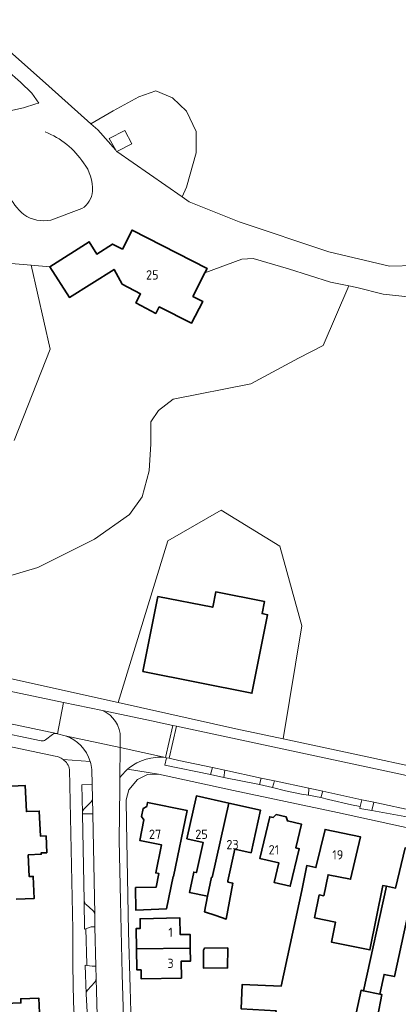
# Model space of a CAD drawing. Header units: metres. Extents: x 245598 to 248629, y 478632 to 481821.
# Tile 115 of 122: x 247732 to 247805, y 480172 to 480363. Entities that reach past the tile are written whole.
import ezdxf
from ezdxf.enums import TextEntityAlignment as Align

# ---------------------------------------------------------------- set-up
doc = ezdxf.new("R2010")
doc.units = ezdxf.units.M
for name, color, linetype, lineweight in [('B-XX-GR-GROENVOORZIENING-GV', 80, 'Continuous', 18), ('B-XX-GR-HOUTWAL-GV', 40, 'Continuous', 13), ('B-XX-OG-BEBOUWING-GV', 7, 'Continuous', 35), ('B-XX-OG-BEBOUWING-T18', 10, 'Continuous', 18), ('B-XX-OG-TERREIN_ERF-GV', 7, 'Continuous', 18), ('B-XX-VH-VERHARDING_GESLOTEN-GV', 252, 'Continuous', 18), ('B-XX-VH-VERHARDING_OPEN-GV', 252, 'Continuous', 18)]:
    doc.layers.add(name, color=color, linetype=linetype, lineweight=lineweight)
doc.styles.add('NLCS-ISO-M-T18', font='NLCS-ISO.ttf', dxfattribs={"height": 1.8})

msp = doc.modelspace()

# ---------------------------------------------------------------- linework, layer by layer
at = {"layer": 'B-XX-GR-GROENVOORZIENING-GV'}
for points in [[(247726.222, 480359.811), (247737.411, 480349.944), (247745.578, 480342.667), (247749.9, 480345.144), (247754.856, 480347.889), (247758.156, 480349), (247761.4, 480347.644), (247764.089, 480345.078), (247765.978, 480341.133), (247765.978, 480337), (247764.078, 480330.389), (247763.222, 480328.489), (247764.6, 480327.533), (247774.3, 480323.644), (247791.689, 480317.811), (247803.422, 480315.089), (247808.367, 480315.2), (247818.967, 480320.722), (247836.356, 480332.5), (247843.678, 480337.389), (247845.909, 480338.521), (247845.778, 480338.722), (247820.311, 480374.211)], [(247737.83, 480323.996), (247743.838, 480326.208)], [(247745.889, 480212.016), (247745.818, 480214.642), (247743.805, 480214.555), (247743.944, 480209.16)], [(247745.889, 480212.001), (247745.889, 480212.016)], [(247744.221, 480209.842), (247745.612, 480211.298)], [(247744.274, 480192.117), (247744.314, 480186.621), (247744.588, 480186.713), (247745.594, 480187.051), (247746.361, 480187.046), (247746.303, 480189.51)], [(247745.951, 480190.249), (247744.626, 480191.374)], [(247746.571, 480176.984), (247746.517, 480179.429), (247745.799, 480179.442), (247744.765, 480179.591), (247744.464, 480179.634), (247744.65, 480174.081)], [(247744.908, 480174.768), (247746.313, 480176.324)]]:
    msp.add_lwpolyline(points, dxfattribs=at)
for points in [[(247745.578, 480342.667), (247746.9, 480341.478), (247750.377, 480337.528), (247749.111, 480339.811), (247752.135, 480341.357), (247753.5, 480338.789), (247750.582, 480337.297), (247763.222, 480328.489), (247764.078, 480330.389), (247765.978, 480337), (247765.978, 480341.133), (247764.089, 480345.078), (247761.4, 480347.644), (247758.156, 480349), (247754.856, 480347.889), (247749.9, 480345.144)], [(247769.133, 480217.922), (247768.733, 480216.578), (247771.3, 480216.011), (247771.533, 480217.411)], [(247780.756, 480214.056), (247781.167, 480215.333), (247778.533, 480215.901), (247778.2, 480214.622)], [(247787.789, 480213.911), (247787.711, 480212.556), (247790.133, 480212.122), (247790.512, 480213.325)], [(247799.99, 480209.578), (247800.352, 480211.207), (247798.069, 480211.698), (247797.756, 480210.4), (247797.675, 480209.993)]]:
    msp.add_lwpolyline(points, close=True, dxfattribs=at)
for points in [[(247744.159, 480335.053, 0.155405), (247736.708, 480341.072)], [(247745.887, 480329.594, 0.1790179), (247744.159, 480335.053)], [(247728.143, 480333.742, 0.1858696), (247732.555, 480325.045)], [(247743.838, 480326.208, 0.2321341), (247745.887, 480329.594)], [(247732.555, 480325.045, 0.2036908), (247737.83, 480323.996)], [(247745.612, 480211.298, 0.1944032), (247745.889, 480212.001)], [(247743.944, 480209.16, -0.1919483), (247744.221, 480209.842)], [(247744.626, 480191.374, -0.2149263), (247744.274, 480192.117)], [(247746.303, 480189.51, 0.2115697), (247745.951, 480190.249)], [(247746.313, 480176.324, 0.1850073), (247746.571, 480176.984)], [(247744.65, 480174.081, -0.1893143), (247744.908, 480174.768)]]:
    msp.add_lwpolyline(points, format="xyb", dxfattribs=at)
at = {"layer": 'B-XX-GR-HOUTWAL-GV'}
for points in [[(247730.685, 480281.316), (247737.676, 480298.983), (247734.019, 480315.247), (247725.355, 480315.988)], [(247807.589, 480309.078), (247802.211, 480309.611), (247797.1, 480310.911), (247795.534, 480311.223), (247790.578, 480299.678), (247785.789, 480297.222), (247776.567, 480292.278), (247761.522, 480289.322), (247758.678, 480287.078), (247757.2, 480284.878), (247757.167, 480280.622), (247756.889, 480275.4), (247755.478, 480270.4), (247753.022, 480266.978), (247746.278, 480262.178), (247735.278, 480256.667), (247727.589, 480254.4)], [(247722, 480236.933), (247750.852, 480230.524), (247760.494, 480261.836), (247770.811, 480267.791), (247782.176, 480260.798), (247786.448, 480245.377), (247782.84, 480223.482), (247795.822, 480220.689), (247811.356, 480217.356)]]:
    msp.add_lwpolyline(points, dxfattribs=at)
at = {"layer": 'B-XX-OG-BEBOUWING-GV'}
for points in [[(247758.805, 480307.202), (247765.053, 480304.001), (247767.224, 480308.238), (247765.33, 480309.209), (247767.664, 480313.766), (247768.094, 480314.606), (247753.552, 480322.056), (247751.665, 480318.374), (247749.775, 480319.346), (247746.716, 480317.411), (247745.22, 480319.775), (247737.64, 480314.938), (247741.415, 480309.021), (247750.077, 480314.445), (247751.626, 480311.588), (247755.189, 480309.676), (247754.279, 480307.95), (247758.126, 480305.921)], [(247758.535, 480251.094), (247755.641, 480236.538), (247776.77, 480232.337), (247779.791, 480247.531), (247778.74, 480247.74), (247779.204, 480250.078), (247769.75, 480251.958), (247769.159, 480248.982)], [(247768.926, 480196.665), (247769.035, 480196.641), (247772.294, 480211.019), (247766.02, 480212.42), (247764.167, 480204.121), (247767.31, 480203.419), (247766.007, 480197.579), (247765.506, 480197.682), (247764.678, 480193.719), (247768.178, 480192.997)], [(247761.505, 480196.822), (247761.57, 480196.809), (247764.228, 480209.575), (247756.55, 480211.174), (247756.39, 480210.406), (247755.702, 480210.017), (247755.376, 480208.453), (247755.852, 480207.822), (247755.018, 480203.821), (247759.267, 480202.935), (247758.14, 480197.524), (247758.733, 480197.4), (247758.211, 480194.722), (247754.211, 480194.667), (247754.256, 480190.322), (247760.222, 480190.578)], [(247772.294, 480211.019), (247769.035, 480196.641), (247768.926, 480196.665), (247768.178, 480192.997), (247767.567, 480190), (247769.778, 480189.256), (247771.8, 480188.567), (247773.067, 480195.511), (247772.1, 480195.722), (247772.144, 480195.948), (247772.093, 480195.958), (247773.471, 480202.128), (247776.597, 480201.43), (247778.433, 480209.648)], [(247780.846, 480208.252), (247780.216, 480208.403), (247778.287, 480200.337), (247781.998, 480199.449), (247781.091, 480195.658), (247784.181, 480194.919), (247785.924, 480202.209), (247785.288, 480202.36), (247786.381, 480206.928), (247783.653, 480207.581), (247783.371, 480208.385), (247781.431, 480208.802)], [(247796.937, 480170.369), (247797.914, 480174.786), (247798.393, 480174.689), (247802.821, 480194.92), (247802.117, 480195.059), (247799.614, 480182.594), (247792.19, 480184.085), (247792.954, 480187.961), (247788.906, 480188.831), (247789.796, 480193.26), (247790.683, 480193.082), (247791.502, 480197.161), (247795.886, 480196.293), (247797.764, 480204.508), (247790.939, 480205.938), (247789.147, 480198.551), (247787.395, 480198.925), (247786.423, 480194.137), (247782.457, 480175.577), (247774.881, 480175.92), (247774.667, 480171.186), (247781.44, 480170.818), (247778.788, 480159.633), (247795.992, 480166.095)], [(247798.393, 480174.689), (247801.547, 480174.052), (247802.355, 480177.837), (247804.372, 480177.435), (247807.081, 480189.978), (247813.635, 480188.494), (247814.271, 480191.394), (247815.907, 480199.303), (247815.838, 480199.03), (247812.782, 480199.673), (247813.057, 480200.833), (247812.794, 480200.893), (247813.1, 480201.911), (247809.611, 480202.678), (247809.375, 480201.672), (247806.42, 480202.345), (247804.581, 480194.571), (247802.821, 480194.92)], [(247754.39, 480182.832), (247764.824, 480182.926), (247764.769, 480185.6), (247762.883, 480185.561), (247762.815, 480188.811), (247755.094, 480188.651), (247755.134, 480186.758), (247754.309, 480186.741)], [(247754.39, 480182.832), (247754.476, 480178.722), (247755.295, 480178.738), (247755.333, 480176.967), (247763.094, 480177.127), (247763.027, 480180.389), (247764.876, 480180.427), (247764.824, 480182.926)], [(247772.077, 480182.991), (247767.585, 480182.95), (247767.356, 480182.522), (247767.378, 480179.078), (247772.056, 480179.122)], [(247801.547, 480174.052), (247798.393, 480174.689), (247797.914, 480174.786), (247796.937, 480170.369), (247801.061, 480169.601), (247801.952, 480173.93)]]:
    msp.add_lwpolyline(points, close=True, dxfattribs=at)
for points in [[(247731.109, 480192.4), (247734.576, 480192.549), (247734.393, 480196.825), (247733.624, 480196.792), (247733.442, 480201.018), (247735.94, 480201.125), (247735.929, 480201.385), (247737.013, 480201.431), (247736.874, 480204.678), (247735.787, 480204.638), (247735.564, 480209.497), (247733.065, 480209.403), (247732.842, 480214.428), (247727.357, 480214.18)], [(247730.243, 480150.923), (247735.697, 480151.181), (247735.459, 480156.206), (247739.045, 480156.376), (247738.873, 480160.021), (247737.764, 480160.006), (247737.566, 480164.862), (247735.068, 480164.75), (247734.882, 480168.969), (247735.653, 480169.003), (247735.466, 480173.279), (247731.979, 480173.132), (247732.012, 480172.343), (247722.751, 480171.941)]]:
    msp.add_lwpolyline(points, dxfattribs=at)
at = {"layer": 'B-XX-OG-TERREIN_ERF-GV'}
for points in [[(247727.589, 480254.4), (247735.278, 480256.667), (247746.278, 480262.178), (247753.022, 480266.978), (247755.478, 480270.4), (247756.889, 480275.4), (247757.167, 480280.622), (247757.2, 480284.878), (247758.678, 480287.078), (247761.522, 480289.322), (247776.567, 480292.278), (247785.789, 480297.222), (247790.578, 480299.678), (247795.534, 480311.223), (247791.978, 480311.933), (247783.822, 480314.522), (247777.022, 480316.544), (247774.811, 480316.444), (247767.664, 480313.766), (247765.33, 480309.209), (247767.224, 480308.238), (247765.053, 480304.001), (247758.805, 480307.202), (247758.126, 480305.921), (247754.279, 480307.95), (247755.189, 480309.676), (247751.626, 480311.588), (247750.077, 480314.445), (247741.415, 480309.021), (247737.64, 480314.938), (247734.019, 480315.247), (247737.676, 480298.983), (247730.685, 480281.316)], [(247738.616, 480220.137), (247718.772, 480224.321), (247716.561, 480224.787), (247704.617, 480227.3), (247696.74, 480228.957), (247697.101, 480224.028), (247691.415, 480223.983), (247691.181, 480230.226), (247668.55, 480234.527), (247661.34, 480235.847), (247646.561, 480238.285), (247624.695, 480241.082), (247622.72, 480243.425), (247605.022, 480245.25), (247604.23, 480238.801), (247603.181, 480238.93), (247596.745, 480239.72), (247595.443, 480239.88), (247596.201, 480246.054), (247565.649, 480248.745)], [(247748.301, 480110.474), (247747.178, 480122.988), (247745.993, 480135.563), (247744.213, 480136.336), (247743.472, 480147.554), (247742.186, 480172.465), (247742.047, 480179.606), (247742.047, 480186.575), (247741.45, 480217.538)], [(247823.722, 480202.589), (247793.367, 480209.211), (247773.2, 480213.467), (247758.689, 480216.622), (247756.556, 480216.6), (247754.622, 480215.589), (247752.889, 480213.611), (247752.378, 480211.656), (247752.478, 480207.233), (247752.833, 480186.078), (247753.156, 480175.256), (247753.356, 480168.278)], [(247727.357, 480214.18), (247732.842, 480214.428), (247733.065, 480209.403), (247735.564, 480209.497), (247735.787, 480204.638), (247736.874, 480204.678), (247737.013, 480201.431), (247735.929, 480201.385), (247735.94, 480201.125), (247733.442, 480201.018), (247733.624, 480196.792), (247734.393, 480196.825), (247734.576, 480192.549), (247731.109, 480192.4)], [(247774.667, 480171.186), (247774.881, 480175.92), (247782.457, 480175.577), (247786.423, 480194.137), (247787.395, 480198.925), (247789.147, 480198.551), (247790.939, 480205.938), (247797.764, 480204.508), (247795.886, 480196.293), (247791.502, 480197.161), (247790.683, 480193.082), (247789.796, 480193.26), (247788.906, 480188.831), (247792.954, 480187.961), (247792.19, 480184.085), (247799.614, 480182.594), (247802.117, 480195.059), (247802.821, 480194.92), (247804.581, 480194.571), (247806.42, 480202.345)], [(247820.817, 480191.628), (247820.09, 480188.288), (247822.556, 480187.7), (247821.078, 480181.067), (247818.222, 480181.756), (247819.608, 480187.922), (247816.457, 480188.607), (247816.942, 480190.837), (247814.271, 480191.394), (247813.635, 480188.494), (247807.081, 480189.978), (247804.372, 480177.435), (247802.355, 480177.837), (247801.547, 480174.052), (247801.952, 480173.93), (247801.061, 480169.601)], [(247722.751, 480171.941), (247732.012, 480172.343), (247731.979, 480173.132), (247735.466, 480173.279), (247735.653, 480169.003), (247734.882, 480168.969), (247735.068, 480164.75), (247737.566, 480164.862), (247737.764, 480160.006), (247738.873, 480160.021), (247739.045, 480156.376), (247735.459, 480156.206), (247735.697, 480151.181), (247730.243, 480150.923)]]:
    msp.add_lwpolyline(points, dxfattribs=at)
for points in [[(247750.852, 480230.524), (247773.667, 480225.456), (247782.84, 480223.482), (247786.448, 480245.377), (247782.176, 480260.798), (247770.811, 480267.791), (247760.494, 480261.836)], [(247758.535, 480251.094), (247769.159, 480248.982), (247769.75, 480251.958), (247779.204, 480250.078), (247778.74, 480247.74), (247779.791, 480247.531), (247776.77, 480232.337), (247755.641, 480236.538)], [(247771.8, 480188.567), (247769.778, 480189.256), (247767.567, 480190), (247768.178, 480192.997), (247764.678, 480193.719), (247765.506, 480197.682), (247766.007, 480197.579), (247767.31, 480203.419), (247764.167, 480204.121), (247766.02, 480212.42), (247772.294, 480211.019), (247778.433, 480209.648), (247776.597, 480201.43), (247773.471, 480202.128), (247772.093, 480195.958), (247772.144, 480195.948), (247772.1, 480195.722), (247773.067, 480195.511)], [(247756.39, 480210.406), (247756.55, 480211.174), (247764.228, 480209.575), (247761.57, 480196.809), (247761.505, 480196.822), (247760.222, 480190.578), (247754.256, 480190.322), (247754.211, 480194.667), (247758.211, 480194.722), (247758.733, 480197.4), (247758.14, 480197.524), (247759.267, 480202.935), (247755.018, 480203.821), (247755.852, 480207.822), (247755.376, 480208.453), (247755.702, 480210.017)], [(247780.216, 480208.403), (247780.846, 480208.252), (247781.431, 480208.802), (247783.371, 480208.385), (247783.653, 480207.581), (247786.381, 480206.928), (247785.288, 480202.36), (247785.924, 480202.209), (247784.181, 480194.919), (247781.091, 480195.658), (247781.998, 480199.449), (247778.287, 480200.337)], [(247764.824, 480182.926), (247764.876, 480180.427), (247763.027, 480180.389), (247763.094, 480177.127), (247755.333, 480176.967), (247755.295, 480178.738), (247754.476, 480178.722), (247754.39, 480182.832), (247754.309, 480186.741), (247755.134, 480186.758), (247755.094, 480188.651), (247762.815, 480188.811), (247762.883, 480185.561), (247764.769, 480185.6)], [(247767.585, 480182.95), (247772.077, 480182.991), (247772.056, 480179.122), (247767.378, 480179.078), (247767.356, 480182.522)]]:
    msp.add_lwpolyline(points, close=True, dxfattribs=at)
for points in [[(247740.19, 480219.508, 0.1304794), (247738.616, 480220.137)], [(247741.45, 480217.538, 0.1828844), (247740.19, 480219.508)]]:
    msp.add_lwpolyline(points, format="xyb", dxfattribs=at)
at = {"layer": 'B-XX-VH-VERHARDING_GESLOTEN-GV'}
for points in [[(247808.367, 480315.2), (247803.422, 480315.089), (247791.689, 480317.811), (247774.3, 480323.644), (247764.6, 480327.533), (247763.222, 480328.489), (247750.582, 480337.297), (247750.522, 480337.267), (247750.377, 480337.528), (247746.9, 480341.478), (247745.578, 480342.667), (247737.411, 480349.944), (247726.222, 480359.811)], [(247729.258, 480353.005), (247731.909, 480350.73), (247734.147, 480348.544), (247735.456, 480346.644), (247734.9, 480346.5), (247732.533, 480345.733), (247728.389, 480344.822)], [(247743.838, 480326.208), (247737.83, 480323.996)], [(247725.355, 480315.988), (247734.019, 480315.247), (247737.64, 480314.938), (247745.22, 480319.775), (247746.716, 480317.411), (247749.775, 480319.346), (247751.665, 480318.374), (247753.552, 480322.056), (247768.094, 480314.606), (247767.664, 480313.766), (247774.811, 480316.444), (247777.022, 480316.544), (247783.822, 480314.522), (247791.978, 480311.933), (247795.534, 480311.223), (247797.1, 480310.911), (247802.211, 480309.611), (247807.589, 480309.078)], [(247753.555, 480137.107), (247753.367, 480139.767), (247752.567, 480152.024), (247752.456, 480153.722), (247752, 480165.167), (247751.6, 480177.922), (247751.3, 480192.089), (247751.078, 480203.878), (247751.167, 480214.022), (247751.184, 480215.999), (247751.235, 480221.797), (247740.614, 480224.102)], [(247745.76, 480217.545), (247745.818, 480214.642), (247745.889, 480212.016), (247745.889, 480212.001), (247745.945, 480208.942), (247746.303, 480189.51), (247746.361, 480187.046), (247746.517, 480179.429), (247746.571, 480176.984), (247746.863, 480167.54)]]:
    msp.add_lwpolyline(points, dxfattribs=at)
for points in [[(247736.708, 480341.072, -0.155405), (247744.159, 480335.053)], [(247744.159, 480335.053, -0.1790179), (247745.887, 480329.594)], [(247732.555, 480325.045, -0.1858696), (247728.143, 480333.742)], [(247745.887, 480329.594, -0.2321341), (247743.838, 480326.208)], [(247737.83, 480323.996, -0.2036908), (247732.555, 480325.045)], [(247740.614, 480224.102, -0.2402659), (247745.455, 480219.095)], [(247745.455, 480219.095, -0.0520212), (247745.76, 480217.545)]]:
    msp.add_lwpolyline(points, format="xyb", dxfattribs=at)
at = {"layer": 'B-XX-VH-VERHARDING_OPEN-GV'}
for points in [[(247676.233, 480244.033), (247740.234, 480230.557), (247747.82, 480228.959), (247757.333, 480226.956), (247761.434, 480226.079), (247762.167, 480225.922), (247820.289, 480213.489)], [(247723.832, 480227.687), (247738.913, 480224.516), (247738.945, 480224.509), (247739.11, 480224.47), (247740.234, 480230.557), (247676.233, 480244.033)], [(247735.947, 480223.122), (247726.023, 480225.192), (247720.689, 480226.323), (247702.208, 480230.212), (247696.942, 480231.21), (247696.951, 480232.614), (247697.119, 480233.334), (247690.69, 480234.69), (247690.466, 480233.944), (247690.762, 480232.609), (247684.599, 480233.893), (247675.687, 480235.652), (247667.902, 480237.046), (247667.829, 480237.062), (247664.305, 480237.623), (247664.653, 480239.659), (247661.083, 480240.234), (247660.727, 480238.226), (247658.829, 480238.568), (247659.189, 480240.561), (247658.109, 480240.772), (247658.077, 480240.777)], [(247811.356, 480217.356), (247795.822, 480220.689), (247782.84, 480223.482), (247773.667, 480225.456), (247750.852, 480230.524), (247722, 480236.933)], [(247738.913, 480224.516), (247723.832, 480227.687)], [(247820.289, 480213.489), (247762.167, 480225.922), (247760.723, 480219.725), (247762.622, 480219.322), (247769.133, 480217.922), (247771.533, 480217.411), (247778.533, 480215.901), (247781.167, 480215.333), (247787.789, 480213.911), (247790.512, 480213.325), (247798.069, 480211.698), (247800.352, 480211.207), (247808.7, 480209.411)], [(247718.772, 480224.321), (247738.616, 480220.137)], [(247726.023, 480225.192), (247735.947, 480223.122)], [(247738.144, 480224.334), (247736.747, 480223.298)], [(247736.747, 480223.298), (247738.144, 480224.334)], [(247740.614, 480224.102), (247739.11, 480224.47), (247738.945, 480224.509), (247738.913, 480224.516)], [(247808.522, 480208.056), (247799.99, 480209.578), (247797.675, 480209.993), (247797.756, 480210.4), (247796.067, 480210.678), (247791.578, 480211.711), (247790.133, 480212.122), (247787.711, 480212.556), (247786.367, 480212.8), (247783.289, 480213.422), (247780.756, 480214.056), (247778.2, 480214.622), (247771.3, 480216.011), (247768.733, 480216.578), (247759.922, 480218.378), (247760.211, 480219.834), (247759.99, 480219.881), (247759.313, 480219.928), (247758.497, 480219.922), (247757.176, 480219.765), (247756.276, 480219.549), (247755.359, 480219.232), (247754.494, 480218.833), (247753.831, 480218.453), (247753.005, 480217.872), (247752.678, 480217.59), (247758.689, 480216.622), (247773.2, 480213.467), (247793.367, 480209.211), (247823.722, 480202.589)], [(247745.455, 480219.095), (247740.19, 480219.508)], [(247740.19, 480219.508), (247745.455, 480219.095)], [(247741.45, 480217.538), (247742.047, 480186.575), (247742.047, 480179.606), (247742.186, 480172.465), (247743.472, 480147.554), (247744.213, 480136.336), (247745.993, 480135.563), (247747.178, 480122.988), (247748.301, 480110.474)], [(247745.022, 480167), (247744.65, 480174.081), (247744.464, 480179.634), (247744.765, 480179.591), (247744.761, 480179.838), (247744.588, 480186.713), (247744.314, 480186.621), (247744.274, 480192.117), (247744.274, 480192.132), (247743.948, 480208.942), (247743.944, 480209.16), (247743.805, 480214.555), (247745.818, 480214.642), (247745.76, 480217.545)], [(247743.948, 480208.942), (247745.945, 480208.942), (247745.889, 480212.001)], [(247745.612, 480211.298), (247744.221, 480209.842)], [(247743.944, 480209.16), (247743.948, 480208.942)], [(247743.948, 480208.942), (247744.274, 480192.132), (247744.274, 480192.117)], [(247746.303, 480189.51), (247745.945, 480208.942), (247743.948, 480208.942)], [(247744.626, 480191.374), (247745.951, 480190.249)], [(247746.313, 480176.324), (247744.908, 480174.768)], [(247746.863, 480167.54), (247746.571, 480176.984)], [(247744.65, 480174.081), (247745.022, 480167), (247745.907, 480149.595), (247747.772, 480147.928), (247746.863, 480167.54)]]:
    msp.add_lwpolyline(points, dxfattribs=at)
for points in [[(247747.82, 480228.959), (247740.234, 480230.557), (247739.11, 480224.47), (247740.614, 480224.102), (247751.235, 480221.797), (247751.235, 480221.82), (247751.255, 480224.063), (247751.217, 480224.494), (247751.052, 480225.302), (247750.723, 480226.179), (247750.332, 480226.875), (247749.836, 480227.519), (247749.276, 480228.065), (247748.554, 480228.585)], [(247751.235, 480221.797), (247759.99, 480219.881), (247761.434, 480226.079), (247757.333, 480226.956), (247747.82, 480228.959), (247748.554, 480228.585), (247749.276, 480228.065), (247749.836, 480227.519), (247750.332, 480226.875), (247750.723, 480226.179), (247751.052, 480225.302), (247751.217, 480224.494), (247751.255, 480224.063), (247751.235, 480221.82)], [(247762.167, 480225.922), (247761.434, 480226.079), (247759.99, 480219.881), (247760.211, 480219.834), (247760.723, 480219.725)], [(247759.99, 480219.881), (247751.235, 480221.797), (247751.184, 480215.999), (247751.601, 480216.524), (247752.313, 480217.275), (247752.678, 480217.59), (247753.005, 480217.872), (247753.831, 480218.453), (247754.494, 480218.833), (247755.359, 480219.232), (247756.276, 480219.549), (247757.176, 480219.765), (247758.497, 480219.922), (247759.313, 480219.928)], [(247768.733, 480216.578), (247769.133, 480217.922), (247762.622, 480219.322), (247760.723, 480219.725), (247760.211, 480219.834), (247759.922, 480218.378)], [(247752.567, 480152.024), (247753.94, 480152.087), (247753.356, 480168.278), (247753.156, 480175.256), (247752.833, 480186.078), (247752.478, 480207.233), (247752.378, 480211.656), (247752.889, 480213.611), (247754.622, 480215.589), (247756.556, 480216.6), (247758.689, 480216.622), (247752.678, 480217.59), (247752.313, 480217.275), (247751.601, 480216.524), (247751.184, 480215.999), (247751.167, 480214.022), (247751.078, 480203.878), (247751.3, 480192.089), (247751.6, 480177.922), (247752, 480165.167), (247752.456, 480153.722)], [(247778.2, 480214.622), (247778.533, 480215.901), (247771.533, 480217.411), (247771.3, 480216.011)], [(247787.711, 480212.556), (247787.789, 480213.911), (247781.167, 480215.333), (247780.756, 480214.056), (247783.289, 480213.422), (247786.367, 480212.8)], [(247790.512, 480213.325), (247790.133, 480212.122), (247791.578, 480211.711), (247796.067, 480210.678), (247797.756, 480210.4), (247798.069, 480211.698)], [(247808.522, 480208.056), (247808.7, 480209.411), (247800.352, 480211.207), (247799.99, 480209.578)], [(247744.765, 480179.591), (247745.799, 480179.442), (247746.517, 480179.429), (247746.361, 480187.046), (247745.594, 480187.051), (247744.588, 480186.713), (247744.761, 480179.838)]]:
    msp.add_lwpolyline(points, close=True, dxfattribs=at)
for points in [[(247738.913, 480224.516, 0.2053469), (247738.144, 480224.334)], [(247738.144, 480224.334, -0.2053469), (247738.913, 480224.516)], [(247745.455, 480219.095, 0.2402659), (247740.614, 480224.102)], [(247736.747, 480223.298, -0.213478), (247735.947, 480223.122)], [(247735.947, 480223.122, 0.213478), (247736.747, 480223.298)], [(247738.616, 480220.137, -0.1304794), (247740.19, 480219.508)], [(247740.19, 480219.508, -0.1828844), (247741.45, 480217.538)], [(247745.76, 480217.545, 0.0520212), (247745.455, 480219.095)], [(247745.889, 480212.001, -0.1944032), (247745.612, 480211.298)], [(247744.221, 480209.842, 0.1919483), (247743.944, 480209.16)], [(247744.274, 480192.117, 0.2149263), (247744.626, 480191.374)], [(247745.951, 480190.249, -0.2115697), (247746.303, 480189.51)], [(247746.571, 480176.984, -0.1850073), (247746.313, 480176.324)], [(247744.908, 480174.768, 0.1893143), (247744.65, 480174.081)]]:
    msp.add_lwpolyline(points, format="xyb", dxfattribs=at)

# ---------------------------------------------------------------- texts
at = {"layer": 'B-XX-OG-BEBOUWING-T18', "style": 'NLCS-ISO-M-T18'}
for s, p in [('25', (247757.464, 480313.369)), ('27', (247758, 480205)), ('25', (247767, 480205)), ('23', (247773, 480203)), ('21', (247781, 480202)), ('19', (247793.396, 480201.024)), ('1', (247761, 480186)), ('3', (247761, 480180))]:
    msp.add_text(s, height=1.8, dxfattribs=at).set_placement(p, align=Align.MIDDLE_CENTER)

doc.saveas('drawing.dxf')
